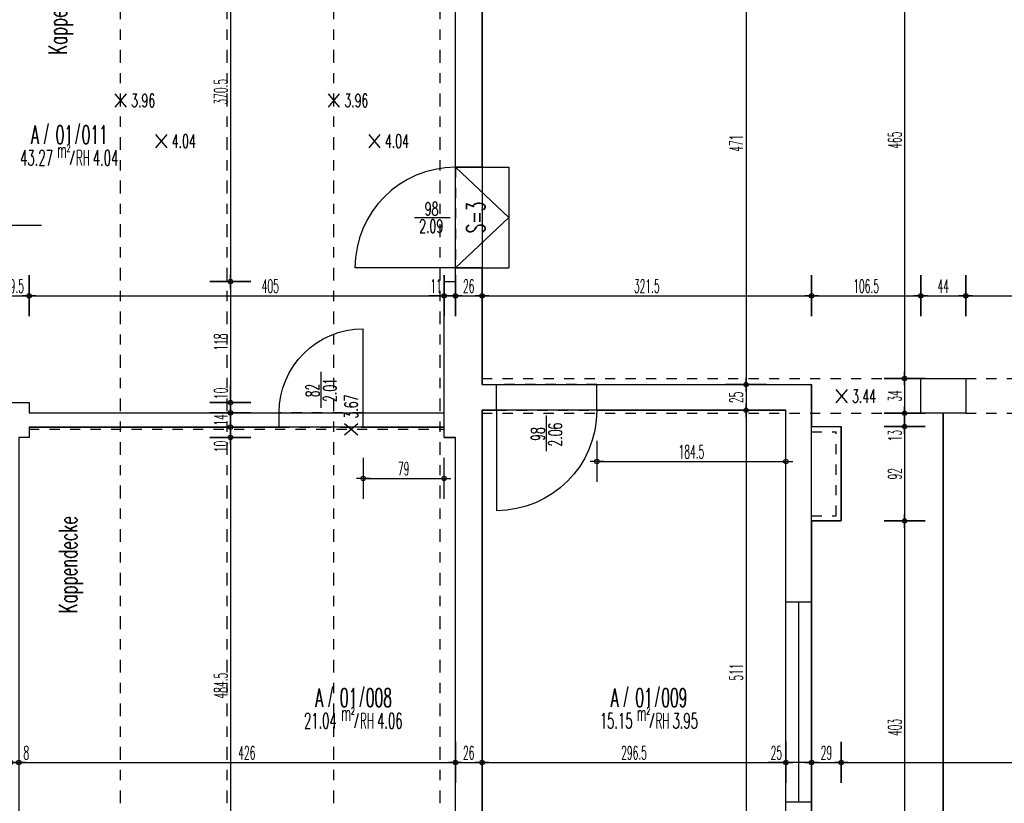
# Model space of a CAD drawing. Extents: x -14.3 to 68.8, y -3.9 to 57.4.
# Tile 15 of 46: x 23.9 to 33.5, y 1.6 to 9.3. Entities that reach past the tile are written whole.
import ezdxf
from ezdxf.enums import TextEntityAlignment as Align

# ---------------------------------------------------------------- set-up
doc = ezdxf.new("R2010")
doc.units = 0
doc.header["$LTSCALE"] = 0.25
doc.header["$MEASUREMENT"] = 0
doc.header["$PDMODE"] = 34
doc.header["$PDSIZE"] = 0.06
for name, pattern in [('BOS_PUNKT', [0.18, 0, -0.18]), ('BOS_STRICH', [0.4, 0.2, -0.2]), ('STRICHPUNKT', [1, 0.5, -0.25, 0, -0.25])]:
    doc.linetypes.add(name, pattern=pattern)
doc.layers.get('0').update_dxf_attribs({"color": 30, "linetype": 'CONTINUOUS'})
doc.layers.get('DEFPOINTS').update_dxf_attribs({"linetype": 'CONTINUOUS'})
for name, color, linetype in [('01ATTRMB', 7, 'CONTINUOUS'), ('01BEM-A', 7, 'CONTINUOUS'), ('01BEM-I', 7, 'CONTINUOUS'), ('01BEM-TUR', 7, 'CONTINUOUS'), ('01FEN', 4, 'CONTINUOUS'), ('01FLA-POLY1', 1, 'CONTINUOUS'), ('01TRE-S', 7, 'CONTINUOUS'), ('01TUR-S', 7, 'CONTINUOUS'), ('01TXT', 7, 'CONTINUOUS'), ('01WAN', 3, 'CONTINUOUS'), ('01WAN-S', 7, 'CONTINUOUS'), ('01WAN-U', 7, 'BOS_PUNKT'), ('01WAN-UZ', 7, 'BOS_PUNKT'), ('01WLB', 2, 'CONTINUOUS'), ('01WLB-U', 7, 'BOS_PUNKT'), ('01WLB-V', 2, 'BOS_STRICH')]:
    doc.layers.add(name, color=color, linetype=linetype)
doc.styles.add('BOS', font='romans.shx', dxfattribs={"width": 0.6})
doc.styles.add('BOS-BEM', font='romans.shx', dxfattribs={"width": 0.5})
doc.dimstyles.new('BOS-130', dxfattribs={"dimscale": 0.001, "dimtxt": 130, "dimasz": 10.666667, "dimexe": 1.8, "dimexo": 0.1, "dimgap": 30, "dimtad": 1, "dimdec": 4, "dimlfac": 100, "dimrnd": 0.5, "dimzin": 12, "dimtxsty": 'BOS-BEM', "dimblk1": 'BOS-BEM', "dimblk2": 'BOS-BEM', "dimsah": 1, "dimcen": 1.5, "dimse1": 1, "dimse2": 1, "dimclrd": 256, "dimclre": 256, "dimclrt": 256, "dimazin": 3, "dimtfac": 1, "dimtdec": 4, "dimtmove": 0, "dimatfit": 3, "dimtvp": 1.2, "dimtolj": 1, "dimtzin": 0})
doc.dimstyles.new('BOS-180', dxfattribs={"dimscale": 0.001, "dimtxt": 180, "dimasz": 13, "dimexe": 1.8, "dimexo": 0.1, "dimgap": 50, "dimtad": 1, "dimdec": 4, "dimlfac": 100, "dimrnd": 0.5, "dimzin": 12, "dimtxsty": 'BOS-BEM', "dimblk1": 'BOS-BEM', "dimblk2": 'BOS-BEM', "dimsah": 1, "dimcen": 1.5, "dimse1": 1, "dimse2": 1, "dimclrd": 256, "dimclre": 256, "dimclrt": 256, "dimazin": 3, "dimtfac": 1, "dimtdec": 4, "dimtmove": 0, "dimatfit": 3, "dimtvp": 1.2, "dimtolj": 1, "dimtzin": 0})

# ---------------------------------------------------------------- blocks, each defined once
blk = doc.blocks.new('TUR')
at = {"color": 0, "linetype": 'BYBLOCK'}
blk.add_line((0, 0), (0, 1), dxfattribs=at)
blk.add_arc((0, 0), 1, 0, 90, dxfattribs=at)
blk = doc.blocks.new('BOS-BEM')
for p, q in [((0, -18.75), (0, 18.75)), ((-6.25, 0), (6.25, 0))]:
    blk.add_line(p, q)
blk.add_circle((0, 0), 2)
blk = doc.blocks.new('*D849')
at = {"layer": '01BEM-I'}
blk.add_line((29.5307, 4.98), (31.3543, 4.98), dxfattribs=at)
at = {"layer": 'DEFPOINTS', "color": 0}
for p in [(29.52, 5.48), (31.365, 5.48), (31.365, 4.98)]:
    blk.add_point(p, dxfattribs=at)
at = {"layer": '01BEM-I', "xscale": 0.01066666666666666, "yscale": 0.01066666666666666, "zscale": 0.01066666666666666, "rotation": 180}
blk.add_blockref('BOS-BEM', (29.52, 4.98), dxfattribs=at)
at = {"layer": '01BEM-I', "xscale": 0.01066666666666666, "yscale": 0.01066666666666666, "zscale": 0.01066666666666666}
blk.add_blockref('BOS-BEM', (31.365, 4.98), dxfattribs=at)
at = {"layer": '01BEM-I', "insert": (30.4425, 5.075), "char_height": 0.13, "attachment_point": 5, "style": 'BOS-BEM'}
blk.add_mtext('\\A1;184.5', dxfattribs=at)
blk = doc.blocks.new('*D932')
at = {"layer": '01BEM-I'}
blk.add_line((27.2507, 4.815), (28.0193, 4.815), dxfattribs=at)
at = {"layer": 'DEFPOINTS', "color": 0}
for p in [(27.24, 5.315), (28.03, 5.315), (28.03, 4.815)]:
    blk.add_point(p, dxfattribs=at)
at = {"layer": '01BEM-I', "xscale": 0.01066666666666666, "yscale": 0.01066666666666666, "zscale": 0.01066666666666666, "rotation": 180}
blk.add_blockref('BOS-BEM', (27.24, 4.815), dxfattribs=at)
at = {"layer": '01BEM-I', "xscale": 0.01066666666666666, "yscale": 0.01066666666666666, "zscale": 0.01066666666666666}
blk.add_blockref('BOS-BEM', (28.03, 4.815), dxfattribs=at)
at = {"layer": '01BEM-I', "insert": (27.635, 4.91), "char_height": 0.13, "attachment_point": 5, "style": 'BOS-BEM'}
blk.add_mtext('\\A1;79', dxfattribs=at)
blk = doc.blocks.new('*D806')
at = {"layer": '01BEM-A'}
blk.add_line((48.7809, -2.4625), (-4.007, -2.4625), dxfattribs=at)
at = {"layer": 'DEFPOINTS', "color": 0}
for p in [(48.7939, 10.7069), (-4.02, 1.57), (-4.02, -2.4625)]:
    blk.add_point(p, dxfattribs=at)
at = {"layer": '01BEM-A', "xscale": 0.013, "yscale": 0.013, "zscale": 0.013, "rotation": 180}
blk.add_blockref('BOS-BEM', (-4.02, -2.4625), dxfattribs=at)
at = {"layer": '01BEM-A', "xscale": 0.013, "yscale": 0.013, "zscale": 0.013}
blk.add_blockref('BOS-BEM', (48.7939, -2.4625), dxfattribs=at)
at = {"layer": '01BEM-A', "insert": (22.3869, -2.3225), "char_height": 0.18, "attachment_point": 5, "style": 'BOS-BEM'}
blk.add_mtext('\\A1;5281.5', dxfattribs=at)
blk = doc.blocks.new('*D976')
at = {"layer": '01BEM-A'}
blk.add_line((0.013, 26.5477), (36.117, 26.5477), dxfattribs=at)
at = {"layer": 'DEFPOINTS', "color": 0}
for p in [(36.13, 26.5477), (36.13, 10.81), (0, 9.02)]:
    blk.add_point(p, dxfattribs=at)
at = {"layer": '01BEM-A', "xscale": 0.013, "yscale": 0.013, "zscale": 0.013, "rotation": 180}
blk.add_blockref('BOS-BEM', (0, 26.5477), dxfattribs=at)
at = {"layer": '01BEM-A', "xscale": 0.013, "yscale": 0.013, "zscale": 0.013}
blk.add_blockref('BOS-BEM', (36.13, 26.5477), dxfattribs=at)
at = {"layer": '01BEM-A', "insert": (18.065, 26.6877), "char_height": 0.18, "attachment_point": 5, "style": 'BOS-BEM'}
blk.add_mtext('\\A1;3613', dxfattribs=at)
blk = doc.blocks.new('*D791')
at = {"layer": '01BEM-A'}
blk.add_line((-4.007, 27.0352), (36.117, 27.0352), dxfattribs=at)
at = {"layer": 'DEFPOINTS', "color": 0}
for p in [(36.13, 27.0352), (36.13, 10.81), (-4.02, 9.02)]:
    blk.add_point(p, dxfattribs=at)
at = {"layer": '01BEM-A', "xscale": 0.013, "yscale": 0.013, "zscale": 0.013, "rotation": 180}
blk.add_blockref('BOS-BEM', (-4.02, 27.0352), dxfattribs=at)
at = {"layer": '01BEM-A', "xscale": 0.013, "yscale": 0.013, "zscale": 0.013}
blk.add_blockref('BOS-BEM', (36.13, 27.0352), dxfattribs=at)
at = {"layer": '01BEM-A', "insert": (16.055, 27.1752), "char_height": 0.18, "attachment_point": 5, "style": 'BOS-BEM'}
blk.add_mtext('\\A1;4015', dxfattribs=at)
blk = doc.blocks.new('*D1069')
at = {"layer": '01BEM-I'}
blk.add_line((23.9907, 6.5965), (28.0193, 6.5965), dxfattribs=at)
at = {"layer": 'DEFPOINTS', "color": 0}
for p in [(28.03, 6.5965), (28.03, 6.5965), (23.98, 5.555)]:
    blk.add_point(p, dxfattribs=at)
at = {"layer": '01BEM-I', "xscale": 0.01066666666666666, "yscale": 0.01066666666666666, "zscale": 0.01066666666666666, "rotation": 180}
blk.add_blockref('BOS-BEM', (23.98, 6.5965), dxfattribs=at)
at = {"layer": '01BEM-I', "xscale": 0.01066666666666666, "yscale": 0.01066666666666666, "zscale": 0.01066666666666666}
blk.add_blockref('BOS-BEM', (28.03, 6.5965), dxfattribs=at)
at = {"layer": '01BEM-I', "insert": (26.3339, 6.6915), "char_height": 0.13, "attachment_point": 5, "style": 'BOS-BEM'}
blk.add_mtext('\\A1;405', dxfattribs=at)
blk = doc.blocks.new('*D1090')
at = {"layer": '01BEM-I'}
for p, q in [((28.03, 6.5965), (27.882, 6.5965)), ((28.1293, 6.5965), (28.0407, 6.5965))]:
    blk.add_line(p, q, dxfattribs=at)
at = {"layer": 'DEFPOINTS', "color": 0}
for p in [(28.14, 6.735), (28.03, 6.5965), (28.14, 6.5965)]:
    blk.add_point(p, dxfattribs=at)
at = {"layer": '01BEM-I', "xscale": 0.01066666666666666, "yscale": 0.01066666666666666, "zscale": 0.01066666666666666, "rotation": 180}
blk.add_blockref('BOS-BEM', (28.03, 6.5965), dxfattribs=at)
at = {"layer": '01BEM-I', "xscale": 0.01066666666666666, "yscale": 0.01066666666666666, "zscale": 0.01066666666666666}
blk.add_blockref('BOS-BEM', (28.14, 6.5965), dxfattribs=at)
at = {"layer": '01BEM-I', "insert": (27.9506, 6.6915), "char_height": 0.13, "attachment_point": 5, "style": 'BOS-BEM'}
blk.add_mtext('\\A1;11', dxfattribs=at)
blk = doc.blocks.new('*D1089')
at = {"layer": '01BEM-I'}
blk.add_line((28.1507, 6.5965), (28.3893, 6.5965), dxfattribs=at)
at = {"layer": 'DEFPOINTS', "color": 0}
for p in [(28.14, 6.735), (28.4, 6.5965), (28.4, 5.73)]:
    blk.add_point(p, dxfattribs=at)
at = {"layer": '01BEM-I', "xscale": 0.01066666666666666, "yscale": 0.01066666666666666, "zscale": 0.01066666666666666, "rotation": 180}
blk.add_blockref('BOS-BEM', (28.14, 6.5965), dxfattribs=at)
at = {"layer": '01BEM-I', "xscale": 0.01066666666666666, "yscale": 0.01066666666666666, "zscale": 0.01066666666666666}
blk.add_blockref('BOS-BEM', (28.4, 6.5965), dxfattribs=at)
at = {"layer": '01BEM-I', "insert": (28.27, 6.6915), "char_height": 0.13, "attachment_point": 5, "style": 'BOS-BEM'}
blk.add_mtext('\\A1;26', dxfattribs=at)
blk = doc.blocks.new('*D1086')
at = {"layer": '01BEM-I'}
blk.add_line((28.4107, 6.5965), (31.6043, 6.5965), dxfattribs=at)
at = {"layer": 'DEFPOINTS', "color": 0}
for p in [(31.615, 6.5965), (28.4, 5.73), (31.615, 5.73)]:
    blk.add_point(p, dxfattribs=at)
at = {"layer": '01BEM-I', "xscale": 0.01066666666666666, "yscale": 0.01066666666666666, "zscale": 0.01066666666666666, "rotation": 180}
blk.add_blockref('BOS-BEM', (28.4, 6.5965), dxfattribs=at)
at = {"layer": '01BEM-I', "xscale": 0.01066666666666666, "yscale": 0.01066666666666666, "zscale": 0.01066666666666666}
blk.add_blockref('BOS-BEM', (31.615, 6.5965), dxfattribs=at)
at = {"layer": '01BEM-I', "insert": (30.0075, 6.6915), "char_height": 0.13, "attachment_point": 5, "style": 'BOS-BEM'}
blk.add_mtext('\\A1;321.5', dxfattribs=at)
blk = doc.blocks.new('*D1093')
at = {"layer": '01BEM-I'}
blk.add_line((31.6257, 6.5965), (32.6693, 6.5965), dxfattribs=at)
at = {"layer": 'DEFPOINTS', "color": 0}
for p in [(32.68, 6.5965), (32.68, 5.79), (31.615, 5.73)]:
    blk.add_point(p, dxfattribs=at)
at = {"layer": '01BEM-I', "xscale": 0.01066666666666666, "yscale": 0.01066666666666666, "zscale": 0.01066666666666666, "rotation": 180}
blk.add_blockref('BOS-BEM', (31.615, 6.5965), dxfattribs=at)
at = {"layer": '01BEM-I', "xscale": 0.01066666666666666, "yscale": 0.01066666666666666, "zscale": 0.01066666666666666}
blk.add_blockref('BOS-BEM', (32.68, 6.5965), dxfattribs=at)
at = {"layer": '01BEM-I', "insert": (32.1475, 6.6915), "char_height": 0.13, "attachment_point": 5, "style": 'BOS-BEM'}
blk.add_mtext('\\A1;106.5', dxfattribs=at)
blk = doc.blocks.new('*D1092')
at = {"layer": '01BEM-I'}
blk.add_line((32.6907, 6.5965), (33.1093, 6.5965), dxfattribs=at)
at = {"layer": 'DEFPOINTS', "color": 0}
for p in [(33.12, 6.5965), (32.68, 5.79), (33.12, 5.79)]:
    blk.add_point(p, dxfattribs=at)
at = {"layer": '01BEM-I', "xscale": 0.01066666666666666, "yscale": 0.01066666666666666, "zscale": 0.01066666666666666, "rotation": 180}
blk.add_blockref('BOS-BEM', (32.68, 6.5965), dxfattribs=at)
at = {"layer": '01BEM-I', "xscale": 0.01066666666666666, "yscale": 0.01066666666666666, "zscale": 0.01066666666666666}
blk.add_blockref('BOS-BEM', (33.12, 6.5965), dxfattribs=at)
at = {"layer": '01BEM-I', "insert": (32.9, 6.6915), "char_height": 0.13, "attachment_point": 5, "style": 'BOS-BEM'}
blk.add_mtext('\\A1;44', dxfattribs=at)
blk = doc.blocks.new('*D965')
at = {"layer": '01BEM-I'}
blk.add_line((33.1307, 6.5965), (37.6093, 6.5965), dxfattribs=at)
at = {"layer": 'DEFPOINTS', "color": 0}
for p in [(37.62, 6.5965), (33.12, 5.79), (37.62, 5.79)]:
    blk.add_point(p, dxfattribs=at)
at = {"layer": '01BEM-I', "xscale": 0.01066666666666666, "yscale": 0.01066666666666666, "zscale": 0.01066666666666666, "rotation": 180}
blk.add_blockref('BOS-BEM', (33.12, 6.5965), dxfattribs=at)
at = {"layer": '01BEM-I', "xscale": 0.01066666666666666, "yscale": 0.01066666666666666, "zscale": 0.01066666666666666}
blk.add_blockref('BOS-BEM', (37.62, 6.5965), dxfattribs=at)
at = {"layer": '01BEM-I', "insert": (35.37, 6.6915), "char_height": 0.13, "attachment_point": 5, "style": 'BOS-BEM'}
blk.add_mtext('\\A1;450', dxfattribs=at)
blk = doc.blocks.new('*D914')
at = {"layer": '01BEM-I'}
for p, q in [((23.7893, 2.0435), (23.7787, 2.0435)), ((23.8, 2.0435), (23.88, 2.0435)), ((23.8907, 2.0435), (24.0047, 2.0435))]:
    blk.add_line(p, q, dxfattribs=at)
at = {"layer": 'DEFPOINTS', "color": 0}
for p in [(23.8, 2.7575), (23.88, 2.7575), (23.88, 2.0435)]:
    blk.add_point(p, dxfattribs=at)
at = {"layer": '01BEM-I', "xscale": 0.01066666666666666, "yscale": 0.01066666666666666, "zscale": 0.01066666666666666}
blk.add_blockref('BOS-BEM', (23.8, 2.0435), dxfattribs=at)
at = {"layer": '01BEM-I', "xscale": 0.01066666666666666, "yscale": 0.01066666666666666, "zscale": 0.01066666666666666, "rotation": 180}
blk.add_blockref('BOS-BEM', (23.88, 2.0435), dxfattribs=at)
at = {"layer": '01BEM-I', "insert": (23.953, 2.1385), "char_height": 0.13, "attachment_point": 5, "style": 'BOS-BEM'}
blk.add_mtext('\\A1;8', dxfattribs=at)
blk = doc.blocks.new('*D889')
at = {"layer": '01BEM-I'}
blk.add_line((23.8907, 2.0435), (28.1293, 2.0435), dxfattribs=at)
at = {"layer": 'DEFPOINTS', "color": 0}
for p in [(28.14, 2.7925), (23.88, 2.7575), (28.14, 2.0435)]:
    blk.add_point(p, dxfattribs=at)
at = {"layer": '01BEM-I', "xscale": 0.01066666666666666, "yscale": 0.01066666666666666, "zscale": 0.01066666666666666, "rotation": 180}
blk.add_blockref('BOS-BEM', (23.88, 2.0435), dxfattribs=at)
at = {"layer": '01BEM-I', "xscale": 0.01066666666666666, "yscale": 0.01066666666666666, "zscale": 0.01066666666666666}
blk.add_blockref('BOS-BEM', (28.14, 2.0435), dxfattribs=at)
at = {"layer": '01BEM-I', "insert": (26.105, 2.1385), "char_height": 0.13, "attachment_point": 5, "style": 'BOS-BEM'}
blk.add_mtext('\\A1;426', dxfattribs=at)
blk = doc.blocks.new('*D931')
at = {"layer": '01BEM-I'}
blk.add_line((28.1507, 2.0435), (28.3893, 2.0435), dxfattribs=at)
at = {"layer": 'DEFPOINTS', "color": 0}
for p in [(28.14, 2.7925), (28.4, 2.7925), (28.4, 2.0435)]:
    blk.add_point(p, dxfattribs=at)
at = {"layer": '01BEM-I', "xscale": 0.01066666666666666, "yscale": 0.01066666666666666, "zscale": 0.01066666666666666, "rotation": 180}
blk.add_blockref('BOS-BEM', (28.14, 2.0435), dxfattribs=at)
at = {"layer": '01BEM-I', "xscale": 0.01066666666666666, "yscale": 0.01066666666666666, "zscale": 0.01066666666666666}
blk.add_blockref('BOS-BEM', (28.4, 2.0435), dxfattribs=at)
at = {"layer": '01BEM-I', "insert": (28.27, 2.1385), "char_height": 0.13, "attachment_point": 5, "style": 'BOS-BEM'}
blk.add_mtext('\\A1;26', dxfattribs=at)
blk = doc.blocks.new('*D929')
at = {"layer": '01BEM-I'}
blk.add_line((28.4107, 2.0435), (31.3543, 2.0435), dxfattribs=at)
at = {"layer": 'DEFPOINTS', "color": 0}
for p in [(28.4, 2.7925), (31.365, 2.7925), (31.365, 2.0435)]:
    blk.add_point(p, dxfattribs=at)
at = {"layer": '01BEM-I', "xscale": 0.01066666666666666, "yscale": 0.01066666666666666, "zscale": 0.01066666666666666, "rotation": 180}
blk.add_blockref('BOS-BEM', (28.4, 2.0435), dxfattribs=at)
at = {"layer": '01BEM-I', "xscale": 0.01066666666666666, "yscale": 0.01066666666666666, "zscale": 0.01066666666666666}
blk.add_blockref('BOS-BEM', (31.365, 2.0435), dxfattribs=at)
at = {"layer": '01BEM-I', "insert": (29.8825, 2.1385), "char_height": 0.13, "attachment_point": 5, "style": 'BOS-BEM'}
blk.add_mtext('\\A1;296.5', dxfattribs=at)
blk = doc.blocks.new('*D936')
at = {"layer": '01BEM-I'}
for p, q in [((31.365, 2.0435), (31.1891, 2.0435)), ((31.6043, 2.0435), (31.3757, 2.0435))]:
    blk.add_line(p, q, dxfattribs=at)
at = {"layer": 'DEFPOINTS', "color": 0}
for p in [(31.365, 2.7925), (31.615, 2.7925), (31.615, 2.0435)]:
    blk.add_point(p, dxfattribs=at)
at = {"layer": '01BEM-I', "xscale": 0.01066666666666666, "yscale": 0.01066666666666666, "zscale": 0.01066666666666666, "rotation": 180}
blk.add_blockref('BOS-BEM', (31.365, 2.0435), dxfattribs=at)
at = {"layer": '01BEM-I', "xscale": 0.01066666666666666, "yscale": 0.01066666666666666, "zscale": 0.01066666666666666}
blk.add_blockref('BOS-BEM', (31.615, 2.0435), dxfattribs=at)
at = {"layer": '01BEM-I', "insert": (31.2717, 2.1385), "char_height": 0.13, "attachment_point": 5, "style": 'BOS-BEM'}
blk.add_mtext('\\A1;25', dxfattribs=at)
blk = doc.blocks.new('*D935')
at = {"layer": '01BEM-I'}
blk.add_line((31.6257, 2.0435), (31.8943, 2.0435), dxfattribs=at)
at = {"layer": 'DEFPOINTS', "color": 0}
for p in [(31.905, 4.4), (31.615, 2.7925), (31.905, 2.0435)]:
    blk.add_point(p, dxfattribs=at)
at = {"layer": '01BEM-I', "xscale": 0.01066666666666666, "yscale": 0.01066666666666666, "zscale": 0.01066666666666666, "rotation": 180}
blk.add_blockref('BOS-BEM', (31.615, 2.0435), dxfattribs=at)
at = {"layer": '01BEM-I', "xscale": 0.01066666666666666, "yscale": 0.01066666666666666, "zscale": 0.01066666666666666}
blk.add_blockref('BOS-BEM', (31.905, 2.0435), dxfattribs=at)
at = {"layer": '01BEM-I', "insert": (31.76, 2.1385), "char_height": 0.13, "attachment_point": 5, "style": 'BOS-BEM'}
blk.add_mtext('\\A1;29', dxfattribs=at)
blk = doc.blocks.new('*D850')
at = {"layer": '01BEM-I'}
blk.add_line((31.9157, 2.0435), (47.3476, 2.0435), dxfattribs=at)
at = {"layer": 'DEFPOINTS', "color": 0}
for p in [(31.905, 4.4), (47.3582, 2.0435), (47.3582, 2.0435)]:
    blk.add_point(p, dxfattribs=at)
at = {"layer": '01BEM-I', "xscale": 0.01066666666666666, "yscale": 0.01066666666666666, "zscale": 0.01066666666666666, "rotation": 180}
blk.add_blockref('BOS-BEM', (31.905, 2.0435), dxfattribs=at)
at = {"layer": '01BEM-I', "xscale": 0.01066666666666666, "yscale": 0.01066666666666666, "zscale": 0.01066666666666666}
blk.add_blockref('BOS-BEM', (47.3582, 2.0435), dxfattribs=at)
at = {"layer": '01BEM-I', "insert": (39.6316, 2.1385), "char_height": 0.13, "attachment_point": 5, "style": 'BOS-BEM'}
blk.add_mtext('\\A1;1545.5', dxfattribs=at)
blk = doc.blocks.new('*D1087')
at = {"layer": '01BEM-I'}
blk.add_line((25.9454, 10.4293), (25.9454, 6.7457), dxfattribs=at)
at = {"layer": 'DEFPOINTS', "color": 0}
for p in [(26.23, 10.44), (25.9454, 6.735), (28.03, 6.735)]:
    blk.add_point(p, dxfattribs=at)
at = {"layer": '01BEM-I', "xscale": 0.01066666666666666, "yscale": 0.01066666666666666, "zscale": 0.01066666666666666}
for p, rotation in [((25.9454, 10.44), 90), ((25.9454, 6.735), 270)]:
    blk.add_blockref('BOS-BEM', p, dxfattribs=dict(at, rotation=rotation))
at = {"layer": '01BEM-I', "insert": (25.8504, 8.5875), "char_height": 0.13, "attachment_point": 5, "rotation": 90, "style": 'BOS-BEM'}
blk.add_mtext('\\A1;370.5', dxfattribs=at)
blk = doc.blocks.new('*D1068')
at = {"layer": '01BEM-I'}
blk.add_line((25.9454, 6.7243), (25.9454, 5.5657), dxfattribs=at)
at = {"layer": 'DEFPOINTS', "color": 0}
for p in [(28.03, 6.735), (23.98, 5.555), (25.9454, 5.555)]:
    blk.add_point(p, dxfattribs=at)
at = {"layer": '01BEM-I', "xscale": 0.01066666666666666, "yscale": 0.01066666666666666, "zscale": 0.01066666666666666}
for p, rotation in [((25.9454, 6.735), 90), ((25.9454, 5.555), 270)]:
    blk.add_blockref('BOS-BEM', p, dxfattribs=dict(at, rotation=rotation))
at = {"layer": '01BEM-I', "insert": (25.8504, 6.145), "char_height": 0.13, "attachment_point": 5, "rotation": 90, "style": 'BOS-BEM'}
blk.add_mtext('\\A1;118', dxfattribs=at)
blk = doc.blocks.new('*D840')
at = {"layer": '01BEM-I'}
blk.add_line((25.9454, 5.4443), (25.9454, 5.3257), dxfattribs=at)
at = {"layer": 'DEFPOINTS', "color": 0}
for p in [(23.98, 5.455), (23.98, 5.315), (25.9454, 5.315)]:
    blk.add_point(p, dxfattribs=at)
at = {"layer": '01BEM-I', "xscale": 0.01066666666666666, "yscale": 0.01066666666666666, "zscale": 0.01066666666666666}
for p, rotation in [((25.9454, 5.455), 90), ((25.9454, 5.315), 270)]:
    blk.add_blockref('BOS-BEM', p, dxfattribs=dict(at, rotation=rotation))
at = {"layer": '01BEM-I', "insert": (25.8504, 5.385), "char_height": 0.13, "attachment_point": 5, "rotation": 90, "style": 'BOS-BEM'}
blk.add_mtext('\\A1;14', dxfattribs=at)
blk = doc.blocks.new('*D888')
at = {"layer": '01BEM-I'}
for p, q in [((25.9454, 5.3043), (25.9454, 5.2257)), ((25.9454, 5.215), (25.9454, 5.0484))]:
    blk.add_line(p, q, dxfattribs=at)
at = {"layer": 'DEFPOINTS', "color": 0}
for p in [(23.98, 5.315), (23.98, 5.215), (25.9454, 5.215)]:
    blk.add_point(p, dxfattribs=at)
at = {"layer": '01BEM-I', "xscale": 0.01066666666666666, "yscale": 0.01066666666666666, "zscale": 0.01066666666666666}
for p, rotation in [((25.9454, 5.315), 90), ((25.9454, 5.215), 270)]:
    blk.add_blockref('BOS-BEM', p, dxfattribs=dict(at, rotation=rotation))
at = {"layer": '01BEM-I', "insert": (25.8504, 5.1264), "char_height": 0.13, "attachment_point": 5, "rotation": 90, "style": 'BOS-BEM'}
blk.add_mtext('\\A1;10', dxfattribs=at)
blk = doc.blocks.new('*D887')
at = {"layer": '01BEM-I'}
blk.add_line((25.9454, 5.2043), (25.9454, 0.3807), dxfattribs=at)
at = {"layer": 'DEFPOINTS', "color": 0}
for p in [(23.98, 5.215), (25.9454, 0.37), (28.14, 0.37)]:
    blk.add_point(p, dxfattribs=at)
at = {"layer": '01BEM-I', "xscale": 0.01066666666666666, "yscale": 0.01066666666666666, "zscale": 0.01066666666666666}
for p, rotation in [((25.9454, 5.215), 90), ((25.9454, 0.37), 270)]:
    blk.add_blockref('BOS-BEM', p, dxfattribs=dict(at, rotation=rotation))
at = {"layer": '01BEM-I', "insert": (25.8504, 2.7925), "char_height": 0.13, "attachment_point": 5, "rotation": 90, "style": 'BOS-BEM'}
blk.add_mtext('\\A1;484.5', dxfattribs=at)
blk = doc.blocks.new('*D1081')
at = {"layer": '01BEM-I'}
blk.add_line((23.6957, 6.5965), (23.9693, 6.5965), dxfattribs=at)
at = {"layer": 'DEFPOINTS', "color": 0}
for p in [(23.98, 6.5965), (23.685, 5.555), (23.98, 5.555)]:
    blk.add_point(p, dxfattribs=at)
at = {"layer": '01BEM-I', "xscale": 0.01066666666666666, "yscale": 0.01066666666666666, "zscale": 0.01066666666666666, "rotation": 180}
blk.add_blockref('BOS-BEM', (23.685, 6.5965), dxfattribs=at)
at = {"layer": '01BEM-I', "xscale": 0.01066666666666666, "yscale": 0.01066666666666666, "zscale": 0.01066666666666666}
blk.add_blockref('BOS-BEM', (23.98, 6.5965), dxfattribs=at)
at = {"layer": '01BEM-I', "insert": (23.8325, 6.6915), "char_height": 0.13, "attachment_point": 5, "style": 'BOS-BEM'}
blk.add_mtext('\\A1;29.5', dxfattribs=at)
blk = doc.blocks.new('*D839')
at = {"layer": '01BEM-I'}
for p, q in [((25.9454, 5.555), (25.9454, 5.7216)), ((25.9454, 5.4657), (25.9454, 5.5443))]:
    blk.add_line(p, q, dxfattribs=at)
at = {"layer": 'DEFPOINTS', "color": 0}
for p in [(23.98, 5.555), (23.98, 5.455), (25.9454, 5.455)]:
    blk.add_point(p, dxfattribs=at)
at = {"layer": '01BEM-I', "xscale": 0.01066666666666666, "yscale": 0.01066666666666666, "zscale": 0.01066666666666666}
for p, rotation in [((25.9454, 5.555), 90), ((25.9454, 5.455), 270)]:
    blk.add_blockref('BOS-BEM', p, dxfattribs=dict(at, rotation=rotation))
at = {"layer": '01BEM-I', "insert": (25.8504, 5.6436), "char_height": 0.13, "attachment_point": 5, "rotation": 90, "style": 'BOS-BEM'}
blk.add_mtext('\\A1;10', dxfattribs=at)
blk = doc.blocks.new('*D1091')
at = {"layer": '01BEM-I'}
blk.add_line((30.9757, 10.4293), (30.9757, 5.7407), dxfattribs=at)
at = {"layer": 'DEFPOINTS', "color": 0}
for p in [(30.36, 10.44), (29.52, 5.73), (30.9757, 5.73)]:
    blk.add_point(p, dxfattribs=at)
at = {"layer": '01BEM-I', "xscale": 0.01066666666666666, "yscale": 0.01066666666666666, "zscale": 0.01066666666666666}
for p, rotation in [((30.9757, 10.44), 90), ((30.9757, 5.73), 270)]:
    blk.add_blockref('BOS-BEM', p, dxfattribs=dict(at, rotation=rotation))
at = {"layer": '01BEM-I', "insert": (30.8807, 8.085), "char_height": 0.13, "attachment_point": 5, "rotation": 90, "style": 'BOS-BEM'}
blk.add_mtext('\\A1;471', dxfattribs=at)
blk = doc.blocks.new('*D838')
at = {"layer": '01BEM-I'}
blk.add_line((30.9757, 5.7193), (30.9757, 5.4907), dxfattribs=at)
at = {"layer": 'DEFPOINTS', "color": 0}
for p in [(29.52, 5.73), (29.52, 5.48), (30.9757, 5.48)]:
    blk.add_point(p, dxfattribs=at)
at = {"layer": '01BEM-I', "xscale": 0.01066666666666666, "yscale": 0.01066666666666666, "zscale": 0.01066666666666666}
for p, rotation in [((30.9757, 5.73), 90), ((30.9757, 5.48), 270)]:
    blk.add_blockref('BOS-BEM', p, dxfattribs=dict(at, rotation=rotation))
at = {"layer": '01BEM-I', "insert": (30.8807, 5.605), "char_height": 0.13, "attachment_point": 5, "rotation": 90, "style": 'BOS-BEM'}
blk.add_mtext('\\A1;25', dxfattribs=at)
blk = doc.blocks.new('*D837')
at = {"layer": '01BEM-I'}
blk.add_line((30.9757, 5.4693), (30.9757, 0.3807), dxfattribs=at)
at = {"layer": 'DEFPOINTS', "color": 0}
for p in [(29.52, 5.48), (30.9757, 0.37), (31.365, 0.37)]:
    blk.add_point(p, dxfattribs=at)
at = {"layer": '01BEM-I', "xscale": 0.01066666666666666, "yscale": 0.01066666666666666, "zscale": 0.01066666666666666}
for p, rotation in [((30.9757, 5.48), 90), ((30.9757, 0.37), 270)]:
    blk.add_blockref('BOS-BEM', p, dxfattribs=dict(at, rotation=rotation))
at = {"layer": '01BEM-I', "insert": (30.8807, 2.925), "char_height": 0.13, "attachment_point": 5, "rotation": 90, "style": 'BOS-BEM'}
blk.add_mtext('\\A1;511', dxfattribs=at)
blk = doc.blocks.new('*D1085')
at = {"layer": '01BEM-I'}
blk.add_line((32.5226, 10.4293), (32.5226, 5.8007), dxfattribs=at)
at = {"layer": 'DEFPOINTS', "color": 0}
for p in [(28.4, 10.44), (32.5226, 5.79), (32.68, 5.79)]:
    blk.add_point(p, dxfattribs=at)
at = {"layer": '01BEM-I', "xscale": 0.01066666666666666, "yscale": 0.01066666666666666, "zscale": 0.01066666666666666}
for p, rotation in [((32.5226, 10.44), 90), ((32.5226, 5.79), 270)]:
    blk.add_blockref('BOS-BEM', p, dxfattribs=dict(at, rotation=rotation))
at = {"layer": '01BEM-I', "insert": (32.4276, 8.115), "char_height": 0.13, "attachment_point": 5, "rotation": 90, "style": 'BOS-BEM'}
blk.add_mtext('\\A1;465', dxfattribs=at)
blk = doc.blocks.new('*D836')
at = {"layer": '01BEM-I'}
blk.add_line((32.5226, 5.7793), (32.5226, 5.4607), dxfattribs=at)
at = {"layer": 'DEFPOINTS', "color": 0}
for p in [(32.68, 5.79), (31.615, 5.45), (32.5226, 5.45)]:
    blk.add_point(p, dxfattribs=at)
at = {"layer": '01BEM-I', "xscale": 0.01066666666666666, "yscale": 0.01066666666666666, "zscale": 0.01066666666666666}
for p, rotation in [((32.5226, 5.79), 90), ((32.5226, 5.45), 270)]:
    blk.add_blockref('BOS-BEM', p, dxfattribs=dict(at, rotation=rotation))
at = {"layer": '01BEM-I', "insert": (32.4276, 5.62), "char_height": 0.13, "attachment_point": 5, "rotation": 90, "style": 'BOS-BEM'}
blk.add_mtext('\\A1;34', dxfattribs=at)
blk = doc.blocks.new('*D835')
at = {"layer": '01BEM-I'}
for p, q in [((32.5226, 5.4393), (32.5226, 5.3307)), ((32.5226, 5.32), (32.5226, 5.1534))]:
    blk.add_line(p, q, dxfattribs=at)
at = {"layer": 'DEFPOINTS', "color": 0}
for p in [(31.615, 5.45), (31.905, 5.32), (32.5226, 5.32)]:
    blk.add_point(p, dxfattribs=at)
at = {"layer": '01BEM-I', "xscale": 0.01066666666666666, "yscale": 0.01066666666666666, "zscale": 0.01066666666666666}
for p, rotation in [((32.5226, 5.45), 90), ((32.5226, 5.32), 270)]:
    blk.add_blockref('BOS-BEM', p, dxfattribs=dict(at, rotation=rotation))
at = {"layer": '01BEM-I', "insert": (32.4276, 5.2314), "char_height": 0.13, "attachment_point": 5, "rotation": 90, "style": 'BOS-BEM'}
blk.add_mtext('\\A1;13', dxfattribs=at)
blk = doc.blocks.new('*D934')
at = {"layer": '01BEM-I'}
blk.add_line((32.5226, 5.3093), (32.5226, 4.4107), dxfattribs=at)
at = {"layer": 'DEFPOINTS', "color": 0}
for p in [(31.905, 5.32), (31.905, 4.4), (32.5226, 4.4)]:
    blk.add_point(p, dxfattribs=at)
at = {"layer": '01BEM-I', "xscale": 0.01066666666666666, "yscale": 0.01066666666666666, "zscale": 0.01066666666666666}
for p, rotation in [((32.5226, 5.32), 90), ((32.5226, 4.4), 270)]:
    blk.add_blockref('BOS-BEM', p, dxfattribs=dict(at, rotation=rotation))
at = {"layer": '01BEM-I', "insert": (32.4276, 4.86), "char_height": 0.13, "attachment_point": 5, "rotation": 90, "style": 'BOS-BEM'}
blk.add_mtext('\\A1;92', dxfattribs=at)
blk = doc.blocks.new('*D933')
at = {"layer": '01BEM-I'}
blk.add_line((32.5226, 4.3893), (32.5226, 0.3807), dxfattribs=at)
at = {"layer": 'DEFPOINTS', "color": 0}
for p in [(31.905, 4.4), (31.615, 0.37), (32.5226, 0.37)]:
    blk.add_point(p, dxfattribs=at)
at = {"layer": '01BEM-I', "xscale": 0.01066666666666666, "yscale": 0.01066666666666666, "zscale": 0.01066666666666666}
for p, rotation in [((32.5226, 4.4), 90), ((32.5226, 0.37), 270)]:
    blk.add_blockref('BOS-BEM', p, dxfattribs=dict(at, rotation=rotation))
at = {"layer": '01BEM-I', "insert": (32.4276, 2.385), "char_height": 0.13, "attachment_point": 5, "rotation": 90, "style": 'BOS-BEM'}
blk.add_mtext('\\A1;403', dxfattribs=at)

msp = doc.modelspace()

# ---------------------------------------------------------------- linework, layer by layer
at = {"layer": '01ATTRMB'}
for p, q in [((24.1659517, 8.277262), (24.1274494, 8.0778819)), ((24.4726833, 8.277262), (24.434181, 8.0778819)), ((24.4189763, 8.0117541), (24.380474, 7.8737584)), ((26.9395656, 2.7851012), (26.9010633, 2.585721)), ((27.2462972, 2.7851012), (27.207795, 2.585721)), ((29.8217415, 2.7851012), (29.7832392, 2.585721)), ((30.1284731, 2.7851012), (30.0899708, 2.585721)), ((27.1925902, 2.5195933), (27.154088, 2.3815975)), ((30.0747661, 2.5195933), (30.0362638, 2.3815975))]:
    msp.add_line(p, q, dxfattribs=at)
at = {"layer": '01BEM-TUR', "linetype": 'BYBLOCK'}
for p, q in [((27.74, 7.36), (28.09, 7.36)), ((26.83, 5.505), (26.83, 5.855)), ((29.03, 5.08), (29.03, 5.43))]:
    msp.add_line(p, q, dxfattribs=at)
at = {"layer": '01FEN'}
msp.add_line((31.49, 1.66), (31.49, 3.61), dxfattribs=at)
at = {"layer": '01FLA-POLY1'}
for points in [[(19.34, 10.44), (19.34, 8.155), (19.46, 8.155), (19.46, 7.905), (19.46, 6.94), (19.46, 6.36), (19.58, 6.36), (19.58, 5.455), (21.215, 5.455), (22.085, 5.455), (23.685, 5.455), (23.685, 5.555), (23.98, 5.555), (23.98, 5.455), (26.42, 5.455), (27.24, 5.455), (28.03, 5.455), (28.03, 6.735), (28.14, 6.735), (28.14, 6.87), (28.14, 7.85), (28.14, 10.44)], [(28.4, 10.44), (28.4, 7.85), (28.4, 6.87), (28.4, 5.73), (28.54, 5.73), (29.52, 5.73), (31.615, 5.73), (31.615, 5.32), (31.905, 5.32), (31.905, 4.4), (31.615, 4.4), (31.615, 3.61), (31.615, 1.66), (31.615, 0.37)], [(32.9, 0.37), (32.9, 5.45), (32.68, 5.45), (32.68, 5.79), (33.12, 5.79), (33.12, 5.45), (32.9, 5.45), (32.9, 0.37)]]:
    msp.add_lwpolyline(points, dxfattribs=at)
for points in [[(31.365, 3.61), (31.365, 5.48), (29.52, 5.48), (28.54, 5.48), (28.4, 5.48), (28.4, 0.37), (29.2, 0.37), (30.41, 0.37), (31.365, 0.37), (31.365, 1.66)], [(28.14, 5.215), (28.03, 5.215), (28.03, 5.315), (27.24, 5.315), (26.42, 5.315), (23.98, 5.315), (23.98, 5.215), (23.88, 5.215), (23.88, 0.37), (24.56, 0.37), (25.85, 0.37), (28.14, 0.37)]]:
    msp.add_lwpolyline(points, close=True, dxfattribs=at)
at = {"layer": '01TRE-S'}
for p, q in [((28.14, 7.85), (28.66, 7.85)), ((28.66, 7.36), (28.14, 7.85)), ((28.66, 7.85), (28.66, 6.87)), ((28.66, 7.36), (28.14, 6.87)), ((28.14, 6.87), (28.66, 6.87))]:
    msp.add_line(p, q, dxfattribs=at)
at = {"layer": '01TXT'}
msp.add_line((22.6452084, 7.2863137), (24.1017332, 7.2863137), dxfattribs=at)
at = {"layer": '01WAN'}
for p, q in [((28.14, 7.85), (28.14, 10.44)), ((28.4, 7.85), (28.4, 10.44)), ((28.4, 7.85), (28.14, 7.85)), ((28.14, 6.735), (28.14, 6.87)), ((28.4, 6.87), (28.14, 6.87)), ((28.4, 5.73), (28.4, 6.87)), ((28.03, 5.215), (28.03, 6.735)), ((28.03, 6.735), (28.14, 6.735)), ((28.4, 5.73), (28.54, 5.73)), ((28.54, 5.48), (28.54, 5.73)), ((29.52, 5.48), (29.52, 5.73)), ((29.52, 5.73), (31.615, 5.73)), ((31.615, 3.61), (31.615, 5.73)), ((28.4, 0.37), (28.4, 5.48)), ((28.4, 5.48), (28.54, 5.48)), ((29.52, 5.48), (31.365, 5.48)), ((31.365, 3.61), (31.365, 5.48)), ((28.03, 5.215), (28.14, 5.215)), ((28.14, 0.37), (28.14, 5.215)), ((31.365, 3.61), (31.615, 3.61)), ((31.365, 1.66), (31.615, 1.66)), ((31.365, 0.37), (31.365, 1.66)), ((31.615, 0.37), (31.615, 1.66))]:
    msp.add_line(p, q, dxfattribs=at)
at = {"layer": '01WAN-S'}
for p, q in [((31.365, 1.66), (31.365, 3.61)), ((31.615, 1.66), (31.615, 3.61))]:
    msp.add_line(p, q, dxfattribs=at)
at = {"layer": '01WAN-U'}
for p, q in [((28.14, 7.85), (28.14, 6.87)), ((28.4, 7.85), (28.4, 6.87)), ((29.52, 5.73), (28.54, 5.73)), ((28.54, 5.48), (29.52, 5.48))]:
    msp.add_line(p, q, dxfattribs=at)
at = {"layer": '01WAN-UZ', "linetype": 'STRICHPUNKT'}
for p, q in [((24.8725, 0.37), (24.8725, 10.44)), ((25.9125, 0.37), (25.9125, 10.44)), ((26.9525, 0.37), (26.9525, 10.44)), ((27.9925, 0.37), (27.9925, 10.44))]:
    msp.add_line(p, q, dxfattribs=at)
at = {"layer": '01WAN-UZ'}
for p, q in [((28.4, 5.79), (32.68, 5.79)), ((33.12, 5.79), (37.62, 5.79)), ((28.4, 5.45), (32.68, 5.45)), ((33.12, 5.45), (37.62, 5.45)), ((23.98, 5.295), (28.03, 5.295))]:
    msp.add_line(p, q, dxfattribs=at)
at = {"layer": '01WLB'}
for p, q in [((23.98, 5.455), (26.42, 5.455)), ((26.42, 5.315), (26.42, 5.455)), ((27.24, 5.315), (27.24, 5.455)), ((27.24, 5.455), (28.03, 5.455)), ((23.98, 5.315), (26.42, 5.315)), ((27.24, 5.315), (28.03, 5.315)), ((31.615, 5.32), (31.905, 5.32)), ((31.905, 4.4), (31.905, 5.32)), ((31.615, 4.4), (31.905, 4.4))]:
    msp.add_line(p, q, dxfattribs=at)
at = {"layer": '01WLB-U'}
for p, q in [((27.24, 5.455), (26.42, 5.455)), ((26.42, 5.315), (27.24, 5.315))]:
    msp.add_line(p, q, dxfattribs=at)
at = {"layer": '01WLB-V'}
for p, q in [((31.615, 5.27), (31.855, 5.27)), ((31.855, 4.45), (31.855, 5.27)), ((31.615, 4.45), (31.855, 4.45))]:
    msp.add_line(p, q, dxfattribs=at)

# ---------------------------------------------------------------- block references
at = {"layer": '01TUR-S'}
for p, xscale, yscale, zscale, rotation in [((28.14, 6.87), 0.979999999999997, 0.979999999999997, 0.979999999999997, 89.9999999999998), ((27.24, 5.455), 0.82, -0.82, 0.82, 179.9999999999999)]:
    msp.add_blockref('TUR', p, dxfattribs=dict(at, xscale=xscale, yscale=yscale, zscale=zscale, rotation=rotation))
at = {"layer": '01TUR-S', "xscale": 0.9800000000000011, "yscale": -0.9800000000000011, "zscale": 0.9800000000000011}
msp.add_blockref('TUR', (28.54, 5.48), dxfattribs=at)

# ---------------------------------------------------------------- texts
at = {"layer": '01ATTRMB', "style": 'BOS'}
for s, height, width, p in [('A', 0.18, 0.55, (24.0000554, 8.0778819)), ('01', 0.18, 0.55, (24.239508, 8.0778819)), ('011', 0.18, 0.55, (24.4927494, 8.0778819)), ('43.27', 0.15, 0.55, (23.8937613, 7.8677972)), ('RH', 0.15, 0.5, (24.4357617, 7.8677972)), ('4.04', 0.15, 0.55, (24.6027562, 7.8677972)), ('A', 0.18, 0.55, (26.7736693, 2.585721)), ('01', 0.18, 0.55, (27.013122, 2.585721)), ('008', 0.18, 0.55, (27.2663633, 2.585721)), ('A', 0.18, 0.55, (29.6558451, 2.585721)), ('01', 0.18, 0.55, (29.8952978, 2.585721)), ('009', 0.18, 0.55, (30.1485392, 2.585721)), ('21.04', 0.15, 0.55, (26.6634466, 2.3756363)), ('RH', 0.15, 0.5, (27.2093756, 2.3756363)), ('4.06', 0.15, 0.55, (27.3763701, 2.3756363)), ('15.15', 0.15, 0.55, (29.549551, 2.3756363)), ('RH', 0.15, 0.5, (30.0915515, 2.3756363)), ('3.95', 0.15, 0.55, (30.258546, 2.3756363))]:
    msp.add_text(s, height=height, dxfattribs=dict(at, width=width)).set_placement(p)
at = {"layer": '01ATTRMB', "style": 'BOS', "width": 0.5}
for s, height, p in [('2', 0.07, (24.3843515, 8.0022401)), ('m', 0.15, (24.3495688, 7.9427972)), ('m', 0.15, (27.1231827, 2.4506363)), ('2', 0.07, (27.1579655, 2.5100792)), ('m', 0.15, (30.0053586, 2.4506363)), ('2', 0.07, (30.0401413, 2.5100792))]:
    msp.add_text(s, height=height, dxfattribs=at).set_placement(p, align=Align.RIGHT)
at = {"layer": '01BEM-TUR', "linetype": 'BYBLOCK', "style": 'BOS', "width": 0.6}
for s, p in [('98', (27.8407143, 7.3797907)), ('2.09', (27.7868571, 7.2102093))]:
    msp.add_text(s, height=0.13, dxfattribs=at).set_placement(p)
for s, p in [('82', (26.8102093, 5.6057143)), ('2.01', (26.9797907, 5.5611429)), ('98', (29.0102093, 5.1807143)), ('2.06', (29.1797907, 5.125))]:
    msp.add_text(s, height=0.13, rotation=90, dxfattribs=at).set_placement(p)
at = {"layer": '01TXT', "style": 'BOS', "width": 0.6}
for s, p in [('Kappendecke', (24.3495489, 9.4219412)), ('S=3', (28.4288736, 7.36)), ('Kappendecke', (24.4490082, 3.9729383))]:
    msp.add_text(s, height=0.18, rotation=90, dxfattribs=at).set_placement(p, align=Align.CENTER)
at = {"layer": '01TXT', "linetype": 'BYBLOCK', "style": 'BOS', "width": 1.4}
for p in [(24.8725, 8.5016626), (26.9525, 8.5016626), (25.2684351, 8.1057275), (27.3484351, 8.1057275), (31.9062021, 5.6174404)]:
    msp.add_text('X', height=0.13, dxfattribs=at).set_placement(p, align=Align.MIDDLE)
at = {"layer": '01TXT', "linetype": 'BYBLOCK', "style": 'BOS', "width": 0.6}
for s, p in [('3.96', (24.9764437, 8.4366626)), ('3.96', (27.0564437, 8.4366626)), ('4.04', (25.3723788, 8.0407275)), ('4.04', (27.4523788, 8.0407275)), ('3.44', (32.0101458, 5.5524404))]:
    msp.add_text(s, height=0.13, dxfattribs=at).set_placement(p)
msp.add_text('3.67', height=0.13, rotation=90, dxfattribs=at).set_placement((27.1877233, 5.3989437))
at = {"layer": '01TXT', "linetype": 'BYBLOCK', "style": 'BOS', "width": 1.4}
msp.add_text('X', height=0.13, rotation=90, dxfattribs=at).set_placement((27.1227233, 5.295), align=Align.MIDDLE)

# ---------------------------------------------------------------- dimensions: what is measured, and where the dimension line sits
at = {"layer": '01BEM-A'}
for base, p1, p2, picture, middle in [((36.1300276, 27.0351702), (-4.02, 9.02), (36.1300276, 10.81), '*D791', (16.0550138, 27.1751702)), ((36.1300276, 26.5476702), (0, 9.02), (36.1300276, 10.81), '*D976', (18.0650138, 26.6876702)), ((-4.02, -2.4625), (48.7938626, 10.7069384), (-4.02, 1.57), '*D806', (22.3869313, -2.3225))]:
    dim = msp.add_linear_dim(base=base, p1=p1, p2=p2, dimstyle='BOS-180', dxfattribs=at)
    dim.commit()
    dim.dimension.update_dxf_attribs({"geometry": picture, "text_midpoint": middle})
at = {"layer": '01BEM-I'}
for base, p1, p2, picture, middle in [((25.9454367, 6.735), (26.23, 10.44), (28.03, 6.735), '*D1087', (25.8504367, 8.5875)), ((32.5225672, 5.79), (28.4, 10.44), (32.68, 5.79), '*D1085', (32.4275672, 8.115)), ((30.9757053, 5.73), (30.36, 10.44), (29.52, 5.73), '*D1091', (30.8807053, 8.085)), ((25.9454367, 5.555), (28.03, 6.735), (23.98, 5.555), '*D1068', (25.8504367, 6.145)), ((30.9757053, 5.48), (29.52, 5.73), (29.52, 5.48), '*D838', (30.8807053, 5.605)), ((32.5225672, 5.45), (32.68, 5.79), (31.615, 5.45), '*D836', (32.4275672, 5.62)), ((30.9757053, 0.37), (29.52, 5.48), (31.365, 0.37), '*D837', (30.8807053, 2.925)), ((32.5225672, 5.32), (31.615, 5.45), (31.905, 5.32), '*D835', (32.4275672, 5.2313571)), ((25.9454367, 5.215), (23.98, 5.315), (23.98, 5.215), '*D888', (25.8504367, 5.1263571)), ((32.5225672, 4.4), (31.905, 5.32), (31.905, 4.4), '*D934', (32.4275672, 4.86)), ((25.9454367, 0.37), (23.98, 5.215), (28.14, 0.37), '*D887', (25.8504367, 2.7925)), ((32.5225672, 0.37), (31.905, 4.4), (31.615, 0.37), '*D933', (32.4275672, 2.385))]:
    dim = msp.add_linear_dim(base=base, p1=p1, p2=p2, angle=90, dimstyle='BOS-130', dxfattribs=at)
    dim.commit()
    dim.dimension.update_dxf_attribs({"geometry": picture, "text_midpoint": middle})
for base, p1, p2, picture, middle in [((23.98, 6.5964691), (23.685, 5.555), (23.98, 5.555), '*D1081', (23.8325, 6.6914691)), ((28.4, 6.5964691), (28.14, 6.735), (28.4, 5.73), '*D1089', (28.27, 6.6914691)), ((31.615, 6.5964691), (28.4, 5.73), (31.615, 5.73), '*D1086', (30.0075, 6.6914691)), ((32.68, 6.5964691), (31.615, 5.73), (32.68, 5.79), '*D1093', (32.1475, 6.6914691)), ((33.12, 6.5964691), (32.68, 5.79), (33.12, 5.79), '*D1092', (32.9, 6.6914691)), ((37.62, 6.5964691), (33.12, 5.79), (37.62, 5.79), '*D965', (35.37, 6.6914691)), ((31.365, 4.980028), (29.52, 5.48), (31.365, 5.48), '*D849', (30.4425, 5.075028)), ((28.03, 4.815), (27.24, 5.315), (28.03, 5.315), '*D932', (27.635, 4.91)), ((31.905, 2.0434982), (31.615, 2.7925), (31.905, 4.4), '*D935', (31.76, 2.1384982)), ((47.3582279, 2.0434982), (31.905, 4.4), (47.3582279, 2.0434982), '*D850', (39.631614, 2.1384982)), ((28.4, 2.0434982), (28.14, 2.7925), (28.4, 2.7925), '*D931', (28.27, 2.1384982)), ((31.365, 2.0434982), (28.4, 2.7925), (31.365, 2.7925), '*D929', (29.8825, 2.1384982)), ((23.88, 2.0434982), (23.8, 2.7575), (23.88, 2.7575), '*D914', (23.953, 2.1384982))]:
    dim = msp.add_linear_dim(base=base, p1=p1, p2=p2, dimstyle='BOS-130', dxfattribs=at)
    dim.commit()
    dim.dimension.update_dxf_attribs({"geometry": picture, "text_midpoint": middle})
for base, p1, p2, picture, middle in [((28.03, 6.5964691), (23.98, 5.555), (28.03, 6.5964691), '*D1069', (26.3338912, 6.5964691)), ((28.14, 6.5964691), (28.03, 6.5964691), (28.14, 6.735), '*D1090', (27.9506429, 6.5964691)), ((28.14, 2.0434982), (23.88, 2.7575), (28.14, 2.7925), '*D889', (26.105, 2.0434982)), ((31.615, 2.0434982), (31.365, 2.7925), (31.615, 2.7925), '*D936', (31.2717143, 2.0434982))]:
    dim = msp.add_linear_dim(base=base, p1=p1, p2=p2, dimstyle='BOS-130', dxfattribs=at)
    dim.commit()
    dim.dimension.update_dxf_attribs({"geometry": picture, "text_midpoint": middle, "dimtype": 160})
for base, p1, p2, picture, middle in [((25.9454367, 5.455), (23.98, 5.555), (23.98, 5.455), '*D839', (25.9454367, 5.6436429)), ((25.9454367, 5.315), (23.98, 5.455), (23.98, 5.315), '*D840', (25.9454367, 5.385))]:
    dim = msp.add_linear_dim(base=base, p1=p1, p2=p2, angle=90, dimstyle='BOS-130', dxfattribs=at)
    dim.commit()
    dim.dimension.update_dxf_attribs({"geometry": picture, "text_midpoint": middle, "dimtype": 160})

doc.saveas('drawing.dxf')
